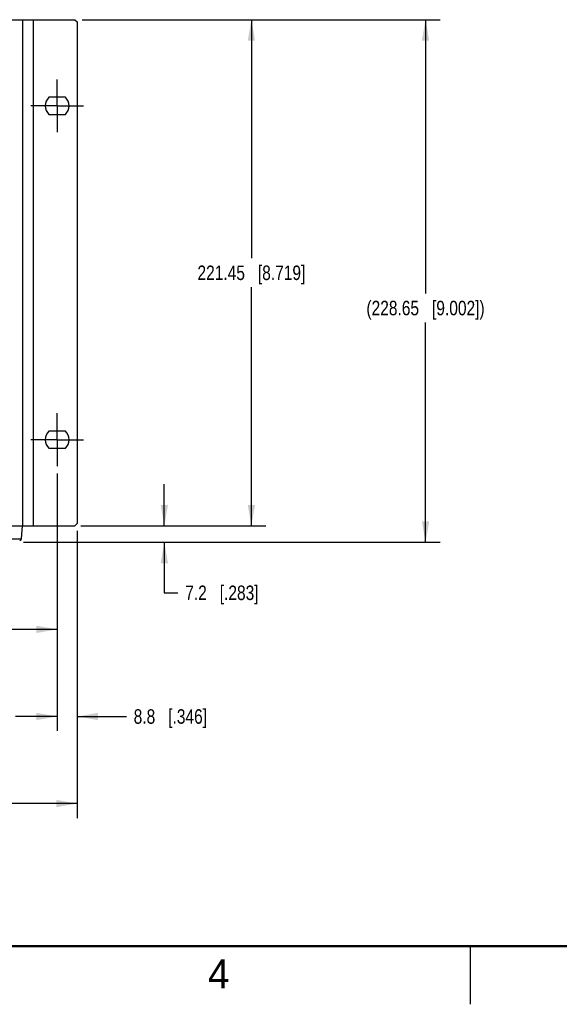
# Model space of a CAD drawing. Header units: inches. Extents: x 0 to 34, y 0 to 22.
# Tile 27 of 88: x 17.4 to 22, y 0 to 8.5. Entities that reach past the tile are written whole.
import ezdxf

# ---------------------------------------------------------------- set-up
doc = ezdxf.new("R2010")
doc.units = ezdxf.units.IN
doc.header["$LTSCALE"] = 1.87
doc.header["$MEASUREMENT"] = 0
doc.linetypes.add('CENTER', pattern=[0.6, 0.375, -0.075, 0.075, -0.075])
doc.layers.get('0').update_dxf_attribs({"linetype": 'CONTINUOUS'})
doc.layers.add('DEFAULT_1', color=7, linetype='CENTER')
doc.layers.add('DIMENSIONS', color=7, linetype='CONTINUOUS')
doc.styles.get("Standard").update_dxf_attribs({"font": 'txt', "width": 0.8})
doc.styles.add('TEXTSTYLE_2', font='txt')
doc.dimstyles.new('DIMSTYLE_1', dxfattribs={"dimtxt": 0.125, "dimasz": 0.18, "dimexe": 0.125, "dimexo": 0.0625, "dimgap": 0.0625, "dimtad": 0, "dimtih": 1, "dimtoh": 1, "dimlfac": 2, "dimdsep": 46, "dimtxsty": 'STANDARD', "dimblk": '_FILLED', "dimblk1": '_FILLED', "dimblk2": '_FILLED', "dimcen": 0.09, "dimadec": 0, "dimazin": 0, "dimtp": 0.001, "dimtm": 0.001, "dimtfac": 1, "dimtofl": 0, "dimtmove": 0, "dimatfit": 3, "dimldrblk": '_FILLED', "dimfxl": 1, "dimtolj": 1, "dimarcsym": 0})

# ---------------------------------------------------------------- blocks, each defined once
blk = doc.blocks.new('_FILLED')
at = {"color": 0, "linetype": 'BYBLOCK'}
blk.add_solid([(0, 0), (-1, 0.174), (-1, -0.174)], dxfattribs=at)
blk = doc.blocks.new('*D6')
at = {"layer": 'DIMENSIONS', "color": 2, "linetype": 'CONTINUOUS'}
for p, q in [((8.5355, 4.5729), (8.5355, 3.1039)), ((17.689, 4.5729), (17.689, 3.1039)), ((8.5355, 3.2289), (12.4373, 3.2289)), ((17.689, 3.2289), (13.7873, 3.2289))]:
    blk.add_line(p, q, dxfattribs=at)
at = {"layer": 'DIMENSIONS', "color": 2, "linetype": 'CONTINUOUS', "xscale": 0.18, "yscale": 0.18, "zscale": 0.18, "rotation": 180}
blk.add_blockref('_FILLED', (8.5355, 3.2289), dxfattribs=at)
at = {"layer": 'DIMENSIONS', "color": 2, "linetype": 'CONTINUOUS', "xscale": 0.18, "yscale": 0.18, "zscale": 0.18}
blk.add_blockref('_FILLED', (17.689, 3.2289), dxfattribs=at)
at = {"layer": 'DIMENSIONS', "color": 2, "linetype": 'CONTINUOUS', "insert": (13.1123, 3.2914), "char_height": 0.125, "width": 1.225, "attachment_point": 2, "line_spacing_factor": 0.9}
blk.add_mtext('465{\\Ftxt.shx;\\W1.000000;\\H0.125000; }[18.307]', dxfattribs=at)
blk = doc.blocks.new('*D7')
at = {"layer": 'DIMENSIONS', "color": 2, "linetype": 'CONTINUOUS'}
for p, q in [((17.689, 4.5729), (17.689, 2.3539)), ((17.8623, 4.0778), (17.8623, 2.3539)), ((17.689, 2.4789), (17.329, 2.4789)), ((17.8623, 2.4789), (18.2857, 2.4789))]:
    blk.add_line(p, q, dxfattribs=at)
at = {"layer": 'DIMENSIONS', "color": 2, "linetype": 'CONTINUOUS', "xscale": 0.18, "yscale": 0.18, "zscale": 0.18}
blk.add_blockref('_FILLED', (17.689, 2.4789), dxfattribs=at)
at = {"layer": 'DIMENSIONS', "color": 2, "linetype": 'CONTINUOUS', "xscale": 0.18, "yscale": 0.18, "zscale": 0.18, "rotation": 180}
blk.add_blockref('_FILLED', (17.8623, 2.4789), dxfattribs=at)
at = {"layer": 'DIMENSIONS', "color": 2, "linetype": 'CONTINUOUS', "insert": (18.3482, 2.5414), "char_height": 0.125, "width": 1.025, "attachment_point": 1, "line_spacing_factor": 0.9}
blk.add_mtext('8.8{\\Ftxt.shx;\\W1.000000;\\H0.125000; }[.346]', dxfattribs=at)
blk = doc.blocks.new('*D8')
at = {"layer": 'DIMENSIONS', "color": 2, "linetype": 'CONTINUOUS'}
for p, q in [((8.3623, 4.0778), (8.3623, 1.6039)), ((17.8623, 4.0778), (17.8623, 1.6039)), ((8.3623, 1.7289), (12.2373, 1.7289)), ((17.8623, 1.7289), (13.9873, 1.7289))]:
    blk.add_line(p, q, dxfattribs=at)
at = {"layer": 'DIMENSIONS', "color": 2, "linetype": 'CONTINUOUS', "xscale": 0.18, "yscale": 0.18, "zscale": 0.18, "rotation": 180}
blk.add_blockref('_FILLED', (8.3623, 1.7289), dxfattribs=at)
at = {"layer": 'DIMENSIONS', "color": 2, "linetype": 'CONTINUOUS', "xscale": 0.18, "yscale": 0.18, "zscale": 0.18}
blk.add_blockref('_FILLED', (17.8623, 1.7289), dxfattribs=at)
at = {"layer": 'DIMENSIONS', "color": 2, "linetype": 'CONTINUOUS', "insert": (13.1123, 1.7914), "char_height": 0.125, "width": 1.625, "attachment_point": 2, "line_spacing_factor": 0.9}
blk.add_mtext('(482.6{\\Ftxt.shx;\\W1.000000;\\H0.125000; }[19.000])', dxfattribs=at)
blk = doc.blocks.new('*D12')
at = {"layer": 'DIMENSIONS', "color": 2, "linetype": 'CONTINUOUS'}
for p, q in [((17.9327, 8.4799), (19.4873, 8.4799)), ((19.3623, 8.4799), (19.3623, 6.4252)), ((19.3623, 4.1206), (19.3623, 6.1752)), ((17.8926, 4.1206), (19.4873, 4.1206))]:
    blk.add_line(p, q, dxfattribs=at)
at = {"layer": 'DIMENSIONS', "color": 2, "linetype": 'CONTINUOUS', "xscale": 0.18, "yscale": 0.18, "zscale": 0.18}
for p, rotation in [((19.3623, 8.4799), 90), ((19.3623, 4.1206), 270)]:
    blk.add_blockref('_FILLED', p, dxfattribs=dict(at, rotation=rotation))
at = {"layer": 'DIMENSIONS', "color": 2, "linetype": 'CONTINUOUS', "insert": (19.3623, 6.3627), "char_height": 0.125, "width": 1.425, "attachment_point": 2, "line_spacing_factor": 0.9}
blk.add_mtext('221.45{\\Ftxt.shx;\\W1.000000;\\H0.125000; }[8.719]', dxfattribs=at)
blk = doc.blocks.new('*D13')
at = {"layer": 'DIMENSIONS', "color": 2, "linetype": 'CONTINUOUS'}
for p, q in [((18.6123, 4.1206), (18.6123, 4.4806)), ((17.9027, 4.1206), (18.7373, 4.1206)), ((17.4002, 3.9789), (18.7373, 3.9789)), ((18.6123, 3.9789), (18.6123, 3.5442)), ((18.6123, 3.5442), (18.7298, 3.5442))]:
    blk.add_line(p, q, dxfattribs=at)
at = {"layer": 'DIMENSIONS', "color": 2, "linetype": 'CONTINUOUS', "xscale": 0.18, "yscale": 0.18, "zscale": 0.18}
for p, rotation in [((18.6123, 4.1206), 270), ((18.6123, 3.9789), 90)]:
    blk.add_blockref('_FILLED', p, dxfattribs=dict(at, rotation=rotation))
at = {"layer": 'DIMENSIONS', "color": 2, "linetype": 'CONTINUOUS', "insert": (18.7923, 3.6067), "char_height": 0.125, "width": 1.025, "attachment_point": 1, "line_spacing_factor": 0.9}
blk.add_mtext('7.2{\\Ftxt.shx;\\W1.000000;\\H0.125000; }[.283]', dxfattribs=at)
blk = doc.blocks.new('*D14')
at = {"layer": 'DIMENSIONS', "color": 2, "linetype": 'CONTINUOUS'}
for p, q in [((17.9051, 8.4799), (20.9873, 8.4799)), ((20.8623, 8.4799), (20.8623, 6.1215)), ((20.8623, 3.9789), (20.8623, 5.8715)), ((17.4002, 3.9789), (20.9873, 3.9789))]:
    blk.add_line(p, q, dxfattribs=at)
at = {"layer": 'DIMENSIONS', "color": 2, "linetype": 'CONTINUOUS', "xscale": 0.18, "yscale": 0.18, "zscale": 0.18}
for p, rotation in [((20.8623, 8.4799), 90), ((20.8623, 3.9789), 270)]:
    blk.add_blockref('_FILLED', p, dxfattribs=dict(at, rotation=rotation))
at = {"layer": 'DIMENSIONS', "color": 2, "linetype": 'CONTINUOUS', "insert": (20.8623, 6.059), "char_height": 0.125, "width": 1.625, "attachment_point": 2, "line_spacing_factor": 0.9}
blk.add_mtext('(228.65{\\Ftxt.shx;\\W1.000000;\\H0.125000; }[9.002])', dxfattribs=at)

msp = doc.modelspace()

# ---------------------------------------------------------------- linework, layer by layer
at = {"color": 7, "linetype": 'CONTINUOUS'}
for p, q in [((8.3819, 8.4799), (17.8426, 8.4799)), ((17.3948, 4.1206), (17.3948, 8.4799)), ((17.4864, 4.1206), (17.4864, 8.4799)), ((17.8426, 8.4799), (17.8623, 8.4602)), ((17.8623, 8.4602), (17.8623, 4.1403)), ((17.7599, 7.8116), (17.6181, 7.8116)), ((17.6181, 7.6639), (17.7599, 7.6639)), ((17.7599, 4.9366), (17.6181, 4.9366)), ((17.6181, 4.7889), (17.7599, 4.7889)), ((8.3819, 4.1206), (17.8426, 4.1206)), ((17.3821, 4.0091), (17.3908, 4.1206)), ((17.8623, 4.1403), (17.8426, 4.1206)), ((17.0846, 4.0091), (17.3821, 4.0091))]:
    msp.add_line(p, q, dxfattribs=at)
at = {"color": 2, "linetype": 'CONTINUOUS'}
msp.add_line((21.25, 0), (21.25, 0.5), dxfattribs=at)
at = {"color": 7, "linetype": 'CONTINUOUS', "const_width": 0.02}
msp.add_lwpolyline([(0.5, 0.5), (33.5, 0.5)], dxfattribs=at)
at = {"color": 7, "linetype": 'CONTINUOUS'}
for centre, radius, start, end in [((17.689, 7.7377), 0.1024, 133.85073, 226.14927), ((17.689, 7.7377), 0.1024, 313.85073, 46.14927), ((17.689, 4.8627), 0.1024, 133.85073, 226.14927), ((17.689, 4.8627), 0.1024, 313.85073, 46.14927), ((17.3664, 4.0104), 0.0157, 270, 355.53284)]:
    msp.add_arc(centre, radius, start, end, dxfattribs=at)
at = {"layer": 'DEFAULT_1', "color": 7, "linetype": 'CENTER'}
for p, q in [((17.689, 7.7377), (17.689, 7.9651)), ((17.689, 7.7377), (17.4617, 7.7377)), ((17.689, 7.7377), (17.9164, 7.7377)), ((17.689, 7.7377), (17.689, 7.5104)), ((17.689, 4.8627), (17.689, 5.0901)), ((17.689, 4.8627), (17.4617, 4.8627)), ((17.689, 4.8627), (17.9164, 4.8627)), ((17.689, 4.8627), (17.689, 4.6354))]:
    msp.add_line(p, q, dxfattribs=at)

# ---------------------------------------------------------------- texts
at = {"color": 2, "linetype": 'CONTINUOUS', "insert": (18.9884, 0.3869), "char_height": 0.25, "width": 0.25, "attachment_point": 1, "line_spacing_factor": 0.9, "style": 'TEXTSTYLE_2'}
msp.add_mtext('4', dxfattribs=at)

# ---------------------------------------------------------------- dimensions: what is measured, and where the dimension line sits
at = {"layer": 'DIMENSIONS', "color": 2, "linetype": 'CONTINUOUS'}
dim = msp.add_linear_dim(base=(20.8623, 3.9789), p1=(17.8426, 8.4799), p2=(17.3377, 3.9789), angle=270, text='(<>)', dimstyle='DIMSTYLE_1', dxfattribs=at)
dim.commit()
dim.dimension.update_dxf_attribs({"geometry": '*D14', "text_midpoint": (20.8623, 5.9965), "dimtype": 160})
for base, p1, p2, angle, picture, middle in [((19.3623, 4.1206), (17.8702, 8.4799), (17.8301, 4.1206), 270, '*D12', (19.3623, 6.3002)), ((18.6123, 4.1206), (17.3377, 3.9789), (17.8402, 4.1206), 90, '*D13', (19.3048, 3.5442))]:
    dim = msp.add_linear_dim(base=base, p1=p1, p2=p2, angle=angle, dimstyle='DIMSTYLE_1', dxfattribs=at)
    dim.commit()
    dim.dimension.update_dxf_attribs({"geometry": picture, "text_midpoint": middle, "dimtype": 160})
for base, p1, p2, picture, middle in [((17.689, 3.2289), (8.5355, 4.6354), (17.689, 4.6354), '*D6', (13.1123, 3.2289)), ((17.8623, 2.4789), (17.689, 4.6354), (17.8623, 4.1403), '*D7', (18.8607, 2.4789))]:
    dim = msp.add_linear_dim(base=base, p1=p1, p2=p2, dimstyle='DIMSTYLE_1', dxfattribs=at)
    dim.commit()
    dim.dimension.update_dxf_attribs({"geometry": picture, "text_midpoint": middle, "dimtype": 160})
dim = msp.add_linear_dim(base=(17.8623, 1.7289), p1=(8.3623, 4.1403), p2=(17.8623, 4.1403), text='(<>)', dimstyle='DIMSTYLE_1', dxfattribs=at)
dim.commit()
dim.dimension.update_dxf_attribs({"geometry": '*D8', "text_midpoint": (13.1123, 1.7289), "dimtype": 160})

doc.saveas('drawing.dxf')
